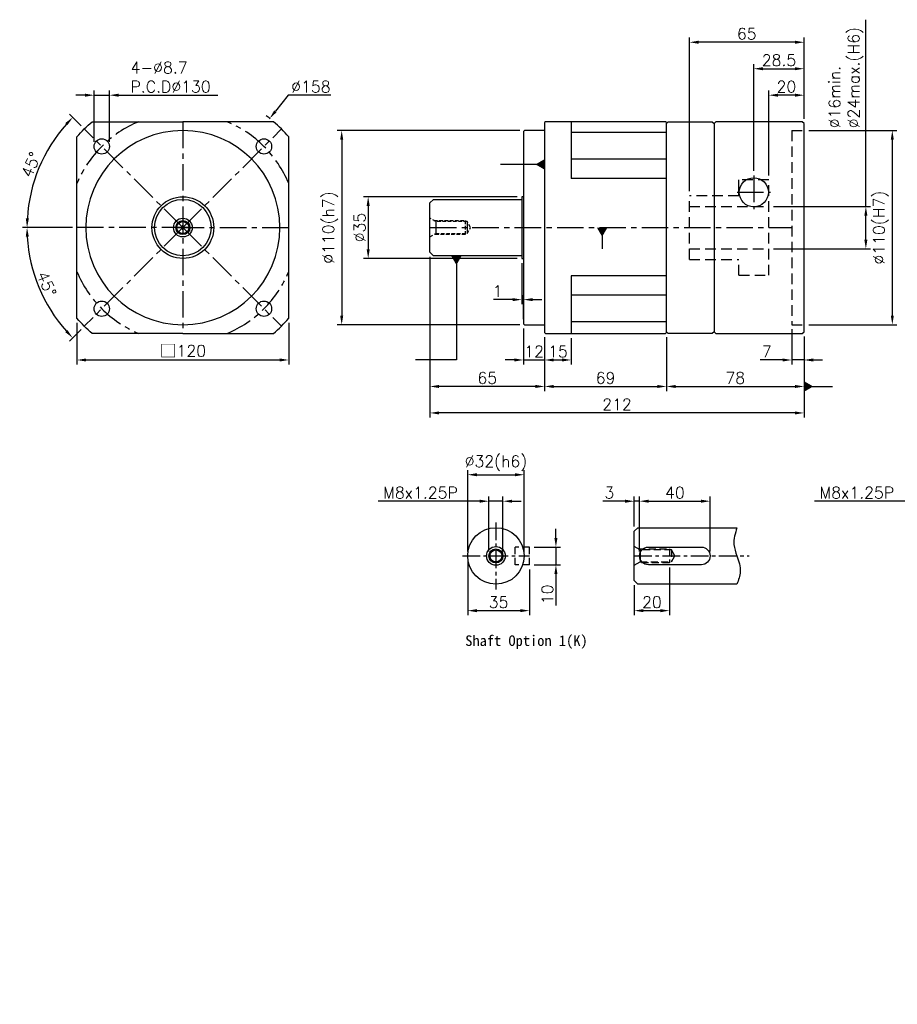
# Model space of a CAD drawing. Header units: millimetres. Extents: x -222 to 775, y -19 to 539.
# Tile 1 of 2: x -222 to 275, y -19 to 539. Entities that reach past the tile are written whole.
import ezdxf

# ---------------------------------------------------------------- set-up
doc = ezdxf.new("R2010")
doc.units = ezdxf.units.MM
doc.header["$LTSCALE"] = 4
doc.linetypes.add('CENTER', pattern=[2, 1.25, -0.25, 0.25, -0.25])
doc.linetypes.add('DASHED', pattern=[0.75, 0.5, -0.25])
for name, color, linetype in [('DIM', 6, 'Continuous'), ('MF120H-212', 7, 'Continuous'), ('MF120X1-012', 7, 'Continuous'), ('圖框', 7, 'Continuous')]:
    doc.layers.add(name, color=color, linetype=linetype)
doc.styles.get("Standard").update_dxf_attribs({"font": 'romans.shx'})
doc.dimstyles.new('R', dxfattribs={"dimscale": 2.6, "dimtxt": 2.5, "dimasz": 2, "dimexe": 1, "dimexo": 1, "dimgap": 0.6, "dimtad": 1, "dimtoh": 1, "dimdec": 4, "dimdsep": 46, "dimtxsty": 'Standard', "dimcen": 0.5, "dimdle": 1, "dimclrt": 7, "dimadec": 4, "dimazin": 2, "dimtfac": 1, "dimtdec": 4, "dimtofl": 0, "dimtmove": 0, "dimatfit": 3, "dimfxl": 0, "dimtolj": 1, "dimarcsym": 0})
doc.dimstyles.get("Standard").update_dxf_attribs({"dimscale": 2.6, "dimtxt": 2.5, "dimasz": 2, "dimexe": 1, "dimexo": 1, "dimgap": 0.6, "dimtad": 1, "dimdec": 4, "dimdsep": 46, "dimtxsty": 'Standard', "dimcen": 0.5, "dimdle": 1, "dimclrt": 7, "dimadec": 4, "dimazin": 2, "dimtfac": 1, "dimtdec": 4, "dimtofl": 0, "dimtmove": 0, "dimatfit": 3, "dimfxl": 0, "dimtolj": 1, "dimarcsym": 0})

# ---------------------------------------------------------------- blocks, each defined once
blk = doc.blocks.new('*D19')
at = {"layer": 'Defpoints', "color": 0, "ltscale": 2}
for p in [(-185.9, 476.72), (-206.5, 465), (-190.04, 420.86), (-130.04, 420.86), (-127.04, 420.86)]:
    blk.add_point(p, dxfattribs=at)
at = {"layer": '圖框', "color": 0, "lineweight": -2, "ltscale": 2}
for p, q in [((-187.74, 478.56), (-194.31, 485.12)), ((-192.64, 420.86), (-220.92, 420.86))]:
    blk.add_line(p, q, dxfattribs=at)
blk.add_arc((-130.04, 420.86), 88.28, 138.3753, 176.6247, dxfattribs=at)
at = {"layer": '圖框', "color": 0, "ltscale": 2}
for points in [[(-196.66, 480.1), (-195.4, 478.91), (-192.47, 483.28)], [(-217.3, 426.03), (-219.04, 426.08), (-218.32, 420.86)]]:
    blk.add_solid(points, dxfattribs=at)
at = {"layer": '圖框', "color": 7, "ltscale": 2, "insert": (-216.05, 456.48), "char_height": 6.5, "attachment_point": 5, "rotation": 67.5}
blk.add_mtext('\\A1;45°', dxfattribs=at)
blk = doc.blocks.new('*D20')
at = {"layer": 'Defpoints', "color": 0, "ltscale": 2}
for p in [(-190.04, 420.86), (-130.04, 420.86), (-127.04, 420.86), (-215.34, 398), (-185.9, 365)]:
    blk.add_point(p, dxfattribs=at)
at = {"layer": '圖框', "color": 0, "lineweight": -2, "ltscale": 2}
for p, q in [((-192.64, 420.86), (-220.95, 420.86)), ((-187.74, 363.16), (-194.32, 356.58))]:
    blk.add_line(p, q, dxfattribs=at)
blk.add_arc((-130.04, 420.86), 88.31, 183.3745, 221.6255, dxfattribs=at)
at = {"layer": '圖框', "color": 0, "ltscale": 2}
for points in [[(-219.06, 415.64), (-217.33, 415.69), (-218.35, 420.86)], [(-195.42, 362.8), (-196.68, 361.61), (-192.48, 358.42)]]:
    blk.add_solid(points, dxfattribs=at)
at = {"layer": '圖框', "color": 7, "ltscale": 2, "insert": (-207.18, 388.91), "char_height": 6.5, "attachment_point": 5, "rotation": 292.5}
blk.add_mtext('\\A1;45°', dxfattribs=at)
blk = doc.blocks.new('*D14')
at = {"layer": 'Defpoints', "color": 0, "ltscale": 2}
for p in [(-171.65, 495.86), (-180.35, 466.82), (-171.65, 466.82)]:
    blk.add_point(p, dxfattribs=at)
at = {"layer": '圖框', "color": 0, "lineweight": -2, "ltscale": 2}
for p, q in [((-180.35, 469.42), (-180.35, 498.46)), ((-171.65, 469.42), (-171.65, 498.46)), ((-185.55, 495.86), (-190.75, 495.86)), ((-180.35, 495.86), (-171.65, 495.86)), ((-166.45, 495.86), (-110.16, 495.86))]:
    blk.add_line(p, q, dxfattribs=at)
at = {"layer": '圖框', "color": 0, "ltscale": 2}
for points in [[(-185.55, 496.73), (-185.55, 494.99), (-180.35, 495.86)], [(-166.45, 496.73), (-166.45, 494.99), (-171.65, 495.86)]]:
    blk.add_solid(points, dxfattribs=at)
at = {"layer": '圖框', "color": 7, "ltscale": 2, "insert": (-159.69, 514.75), "char_height": 6.5, "attachment_point": 1}
blk.add_mtext('\\A1;4-%%C8.7\\PP.C.D%%C130', dxfattribs=at)
blk = doc.blocks.new('*D21')
at = {"layer": 'Defpoints', "color": 0, "ltscale": 2}
for p in [(-80.85, 482.67), (-179.23, 359.04)]:
    blk.add_point(p, dxfattribs=at)
at = {"layer": '圖框', "color": 0, "lineweight": -2, "ltscale": 2}
for p, q in [((-70.36, 495.86), (-77.61, 486.74)), ((-46.2, 495.86), (-70.36, 495.86)), ((-131.34, 420.86), (-128.74, 420.86)), ((-130.04, 419.56), (-130.04, 422.16))]:
    blk.add_line(p, q, dxfattribs=at)
blk.add_arc((-130.04, 420.86), 79, 51.3053, 53.373, dxfattribs=at)
at = {"layer": '圖框', "color": 0, "ltscale": 2}
blk.add_solid([(-78.29, 487.28), (-76.93, 486.2), (-80.85, 482.67)], dxfattribs=at)
at = {"layer": '圖框', "color": 7, "ltscale": 2, "insert": (-57.5, 500.67), "char_height": 6.5, "attachment_point": 5}
blk.add_mtext('\\A1;∅158', dxfattribs=at)
blk = doc.blocks.new('*D22')
at = {"color": 0, "lineweight": -2, "ltscale": 2}
for p, q in [((224.56, 475.86), (274.56, 475.86)), ((271.96, 470.66), (271.96, 371.06)), ((224.56, 365.86), (274.56, 365.86))]:
    blk.add_line(p, q, dxfattribs=at)
at = {"color": 0, "ltscale": 2}
for points in [[(271.09, 470.66), (272.83, 470.66), (271.96, 475.86)], [(271.09, 371.06), (272.83, 371.06), (271.96, 365.86)]]:
    blk.add_solid(points, dxfattribs=at)
at = {"layer": 'Defpoints', "color": 0, "ltscale": 2}
for p in [(221.96, 475.86), (221.96, 365.86), (271.96, 365.86)]:
    blk.add_point(p, dxfattribs=at)
at = {"color": 7, "ltscale": 2, "insert": (265.45, 420.86), "char_height": 6.5, "attachment_point": 5, "rotation": 90}
blk.add_mtext('\\A1;%%C110(H7)', dxfattribs=at)
blk = doc.blocks.new('*D23')
at = {"color": 0, "lineweight": -2, "ltscale": 2}
for p, q in [((256.96, 432.86), (256.96, 538.64)), ((204.56, 432.86), (259.56, 432.86)), ((256.96, 414.06), (256.96, 427.66)), ((204.56, 408.86), (259.56, 408.86))]:
    blk.add_line(p, q, dxfattribs=at)
at = {"color": 0, "ltscale": 2}
for points in [[(256.09, 427.66), (257.83, 427.66), (256.96, 432.86)], [(256.09, 414.06), (257.83, 414.06), (256.96, 408.86)]]:
    blk.add_solid(points, dxfattribs=at)
at = {"layer": 'Defpoints', "color": 0, "ltscale": 2}
for p in [(201.96, 432.86), (201.96, 408.86), (256.96, 408.86)]:
    blk.add_point(p, dxfattribs=at)
at = {"color": 7, "ltscale": 2, "insert": (235.96, 477.09), "char_height": 6.5, "attachment_point": 1, "rotation": 90}
blk.add_mtext('\\A1;%%C16min.\\P%%C24max.(H6)', dxfattribs=at)
blk = doc.blocks.new('*D24')
at = {"color": 0, "lineweight": -2, "ltscale": 2}
for p, q in [((193.46, 452.96), (193.46, 513.46)), ((221.96, 482.46), (221.96, 513.46)), ((198.66, 510.86), (216.76, 510.86))]:
    blk.add_line(p, q, dxfattribs=at)
at = {"color": 0, "ltscale": 2}
for points in [[(198.66, 511.73), (198.66, 509.99), (193.46, 510.86)], [(216.76, 511.73), (216.76, 509.99), (221.96, 510.86)]]:
    blk.add_solid(points, dxfattribs=at)
at = {"layer": 'Defpoints', "color": 0, "ltscale": 2}
for p in [(221.96, 510.86), (221.96, 479.86), (193.46, 450.36)]:
    blk.add_point(p, dxfattribs=at)
at = {"color": 7, "ltscale": 2, "insert": (207.71, 515.67), "char_height": 6.5, "attachment_point": 5}
blk.add_mtext('\\A1;28.5', dxfattribs=at)
blk = doc.blocks.new('*D25')
at = {"color": 0, "lineweight": -2, "ltscale": 2}
for p, q in [((156.96, 441.46), (156.96, 528.46)), ((216.76, 525.86), (162.16, 525.86)), ((221.96, 482.46), (221.96, 528.46))]:
    blk.add_line(p, q, dxfattribs=at)
at = {"color": 0, "ltscale": 2}
for points in [[(162.16, 526.73), (162.16, 524.99), (156.96, 525.86)], [(216.76, 526.73), (216.76, 524.99), (221.96, 525.86)]]:
    blk.add_solid(points, dxfattribs=at)
at = {"layer": 'Defpoints', "color": 0, "ltscale": 2}
for p in [(156.96, 525.86), (221.96, 479.86), (156.96, 438.86)]:
    blk.add_point(p, dxfattribs=at)
at = {"color": 7, "ltscale": 2, "insert": (189.46, 530.67), "char_height": 6.5, "attachment_point": 5}
blk.add_mtext('\\A1;65', dxfattribs=at)
blk = doc.blocks.new('*D26')
at = {"color": 0, "lineweight": -2, "ltscale": 2}
for p, q in [((59.36, 438.36), (-27.64, 438.36)), ((-25.04, 433.16), (-25.04, 408.56)), ((59.36, 403.36), (-27.64, 403.36))]:
    blk.add_line(p, q, dxfattribs=at)
at = {"color": 0, "ltscale": 2}
for points in [[(-25.91, 433.16), (-24.17, 433.16), (-25.04, 438.36)], [(-25.91, 408.56), (-24.17, 408.56), (-25.04, 403.36)]]:
    blk.add_solid(points, dxfattribs=at)
at = {"layer": 'Defpoints', "color": 0, "ltscale": 2}
for p in [(61.96, 438.36), (-25.04, 403.36), (61.96, 403.36)]:
    blk.add_point(p, dxfattribs=at)
at = {"color": 7, "ltscale": 2, "insert": (-29.85, 420.86), "char_height": 6.5, "attachment_point": 5, "rotation": 90}
blk.add_mtext('\\A1;%%C35', dxfattribs=at)
blk = doc.blocks.new('*D27')
at = {"layer": 'Defpoints', "color": 0, "ltscale": 2}
for p in [(63.46, 475.86), (-40.04, 365.86), (63.46, 365.86)]:
    blk.add_point(p, dxfattribs=at)
at = {"layer": '圖框', "color": 0, "lineweight": -2, "ltscale": 2}
for p, q in [((60.86, 475.86), (-42.64, 475.86)), ((-40.04, 470.66), (-40.04, 371.06)), ((60.86, 365.86), (-42.64, 365.86))]:
    blk.add_line(p, q, dxfattribs=at)
at = {"layer": '圖框', "color": 0, "ltscale": 2}
for points in [[(-40.91, 470.66), (-39.17, 470.66), (-40.04, 475.86)], [(-40.91, 371.06), (-39.17, 371.06), (-40.04, 365.86)]]:
    blk.add_solid(points, dxfattribs=at)
at = {"layer": '圖框', "color": 7, "ltscale": 2, "insert": (-46.55, 420.86), "char_height": 6.5, "attachment_point": 5, "rotation": 90}
blk.add_mtext('\\A1;%%C110(h7)', dxfattribs=at)
blk = doc.blocks.new('*D28')
at = {"layer": 'Defpoints', "color": 0, "ltscale": 2}
for p in [(61.96, 403.36), (62.96, 380.05), (62.96, 366.36)]:
    blk.add_point(p, dxfattribs=at)
at = {"layer": '圖框', "color": 0, "lineweight": -2, "ltscale": 2}
for p, q in [((61.96, 400.76), (61.96, 377.45)), ((56.76, 380.05), (45.91, 380.05)), ((62.96, 380.05), (61.96, 380.05)), ((62.96, 368.96), (62.96, 382.65)), ((68.16, 380.05), (73.36, 380.05))]:
    blk.add_line(p, q, dxfattribs=at)
at = {"layer": '圖框', "color": 0, "ltscale": 2}
for points in [[(56.76, 380.91), (56.76, 379.18), (61.96, 380.05)], [(68.16, 380.91), (68.16, 379.18), (62.96, 380.05)]]:
    blk.add_solid(points, dxfattribs=at)
at = {"layer": '圖框', "color": 7, "ltscale": 2, "insert": (48.25, 384.86), "char_height": 6.5, "attachment_point": 5}
blk.add_mtext('\\A1;1', dxfattribs=at)
blk = doc.blocks.new('*D29')
at = {"layer": 'Defpoints', "color": 0, "ltscale": 2}
for p in [(62.96, 366.36), (74.96, 361.36), (74.96, 345.86)]:
    blk.add_point(p, dxfattribs=at)
at = {"layer": '圖框', "color": 0, "lineweight": -2, "ltscale": 2}
for p, q in [((62.96, 363.76), (62.96, 343.26)), ((74.96, 358.76), (74.96, 343.26)), ((57.76, 345.86), (52.56, 345.86)), ((62.96, 345.86), (74.96, 345.86)), ((80.16, 345.86), (85.36, 345.86))]:
    blk.add_line(p, q, dxfattribs=at)
at = {"layer": '圖框', "color": 0, "ltscale": 2}
for points in [[(57.76, 346.73), (57.76, 344.99), (62.96, 345.86)], [(80.16, 346.73), (80.16, 344.99), (74.96, 345.86)]]:
    blk.add_solid(points, dxfattribs=at)
at = {"layer": '圖框', "color": 7, "ltscale": 2, "insert": (68.96, 350.67), "char_height": 6.5, "attachment_point": 5}
blk.add_mtext('\\A1;12', dxfattribs=at)
blk = doc.blocks.new('*D30')
at = {"layer": 'Defpoints', "color": 0, "ltscale": 2}
for p in [(74.96, 361.36), (89.96, 360.86), (89.96, 345.86)]:
    blk.add_point(p, dxfattribs=at)
at = {"layer": '圖框', "color": 0, "lineweight": -2, "ltscale": 2}
for p, q in [((74.96, 358.76), (74.96, 343.26)), ((89.96, 358.26), (89.96, 343.26)), ((80.16, 345.86), (84.76, 345.86))]:
    blk.add_line(p, q, dxfattribs=at)
at = {"layer": '圖框', "color": 0, "ltscale": 2}
for points in [[(80.16, 346.73), (80.16, 344.99), (74.96, 345.86)], [(84.76, 346.73), (84.76, 344.99), (89.96, 345.86)]]:
    blk.add_solid(points, dxfattribs=at)
at = {"layer": '圖框', "color": 7, "ltscale": 2, "insert": (82.46, 350.67), "char_height": 6.5, "attachment_point": 5}
blk.add_mtext('\\A1;15', dxfattribs=at)
blk = doc.blocks.new('*D31')
at = {"layer": 'Defpoints', "color": 0, "ltscale": 2}
for p in [(9.96, 406.86), (74.96, 361.36), (9.96, 330.86)]:
    blk.add_point(p, dxfattribs=at)
at = {"layer": '圖框', "color": 0, "lineweight": -2, "ltscale": 2}
for p, q in [((9.96, 404.26), (9.96, 328.26)), ((74.96, 358.76), (74.96, 328.26)), ((69.76, 330.86), (15.16, 330.86))]:
    blk.add_line(p, q, dxfattribs=at)
at = {"layer": '圖框', "color": 0, "ltscale": 2}
for points in [[(15.16, 331.73), (15.16, 329.99), (9.96, 330.86)], [(69.76, 331.73), (69.76, 329.99), (74.96, 330.86)]]:
    blk.add_solid(points, dxfattribs=at)
at = {"layer": '圖框', "color": 7, "ltscale": 2, "insert": (42.46, 335.67), "char_height": 6.5, "attachment_point": 5}
blk.add_mtext('\\A1;65', dxfattribs=at)
blk = doc.blocks.new('*D32')
at = {"layer": 'Defpoints', "color": 0, "ltscale": 2}
for p in [(74.96, 361.36), (143.96, 361.36), (143.96, 330.86)]:
    blk.add_point(p, dxfattribs=at)
at = {"layer": '圖框', "color": 0, "lineweight": -2, "ltscale": 2}
for p, q in [((74.96, 358.76), (74.96, 328.26)), ((143.96, 358.76), (143.96, 328.26)), ((80.16, 330.86), (138.76, 330.86))]:
    blk.add_line(p, q, dxfattribs=at)
at = {"layer": '圖框', "color": 0, "ltscale": 2}
for points in [[(80.16, 331.73), (80.16, 329.99), (74.96, 330.86)], [(138.76, 331.73), (138.76, 329.99), (143.96, 330.86)]]:
    blk.add_solid(points, dxfattribs=at)
at = {"layer": '圖框', "color": 7, "ltscale": 2, "insert": (109.46, 335.67), "char_height": 6.5, "attachment_point": 5}
blk.add_mtext('\\A1;69', dxfattribs=at)
blk = doc.blocks.new('*D15')
at = {"layer": 'Defpoints', "color": 0, "ltscale": 2}
for p in [(143.96, 361.36), (221.96, 361.86), (221.96, 330.86)]:
    blk.add_point(p, dxfattribs=at)
at = {"layer": '圖框', "color": 0, "lineweight": -2, "ltscale": 2}
for p, q in [((143.96, 358.76), (143.96, 328.26)), ((221.96, 359.26), (221.96, 328.26)), ((149.16, 330.86), (216.76, 330.86))]:
    blk.add_line(p, q, dxfattribs=at)
at = {"layer": '圖框', "color": 0, "ltscale": 2}
for points in [[(149.16, 331.73), (149.16, 329.99), (143.96, 330.86)], [(216.76, 331.73), (216.76, 329.99), (221.96, 330.86)]]:
    blk.add_solid(points, dxfattribs=at)
at = {"layer": '圖框', "color": 7, "ltscale": 2, "insert": (182.96, 335.67), "char_height": 6.5, "attachment_point": 5}
blk.add_mtext('\\A1;78', dxfattribs=at)
blk = doc.blocks.new('*D33')
at = {"layer": 'Defpoints', "color": 0, "ltscale": 2}
for p in [(214.96, 365.86), (221.96, 361.86), (221.96, 345.86)]:
    blk.add_point(p, dxfattribs=at)
at = {"layer": '圖框', "color": 0, "lineweight": -2, "ltscale": 2}
for p, q in [((214.96, 363.26), (214.96, 343.26)), ((221.96, 359.26), (221.96, 343.26)), ((209.76, 345.86), (197.11, 345.86)), ((221.96, 345.86), (214.96, 345.86)), ((227.16, 345.86), (232.36, 345.86))]:
    blk.add_line(p, q, dxfattribs=at)
at = {"layer": '圖框', "color": 0, "ltscale": 2}
for points in [[(209.76, 346.73), (209.76, 344.99), (214.96, 345.86)], [(227.16, 346.73), (227.16, 344.99), (221.96, 345.86)]]:
    blk.add_solid(points, dxfattribs=at)
at = {"layer": '圖框', "color": 7, "ltscale": 2, "insert": (200.83, 350.67), "char_height": 6.5, "attachment_point": 5}
blk.add_mtext('\\A1;7', dxfattribs=at)
blk = doc.blocks.new('*D34')
at = {"layer": 'Defpoints', "color": 0, "ltscale": 2}
for p in [(9.96, 406.86), (221.96, 361.86), (9.96, 315.86)]:
    blk.add_point(p, dxfattribs=at)
at = {"layer": '圖框', "color": 0, "lineweight": -2, "ltscale": 2}
for p, q in [((9.96, 404.26), (9.96, 313.26)), ((221.96, 359.26), (221.96, 313.26)), ((216.76, 315.86), (15.16, 315.86))]:
    blk.add_line(p, q, dxfattribs=at)
at = {"layer": '圖框', "color": 0, "ltscale": 2}
for points in [[(15.16, 316.73), (15.16, 314.99), (9.96, 315.86)], [(216.76, 316.73), (216.76, 314.99), (221.96, 315.86)]]:
    blk.add_solid(points, dxfattribs=at)
at = {"layer": '圖框', "color": 7, "ltscale": 2, "insert": (115.96, 320.67), "char_height": 6.5, "attachment_point": 5}
blk.add_mtext('\\A1;212', dxfattribs=at)
blk = doc.blocks.new('*D35')
at = {"layer": 'Defpoints', "color": 0, "ltscale": 2}
for p in [(63.34, 280.86), (31.34, 234.86), (63.34, 234.86)]:
    blk.add_point(p, dxfattribs=at)
at = {"layer": '圖框', "color": 0, "lineweight": -2, "ltscale": 2}
for p, q in [((31.34, 237.46), (31.34, 283.46)), ((36.54, 280.86), (58.14, 280.86)), ((63.34, 237.46), (63.34, 283.46))]:
    blk.add_line(p, q, dxfattribs=at)
at = {"layer": '圖框', "color": 0, "ltscale": 2}
for points in [[(36.54, 281.73), (36.54, 279.99), (31.34, 280.86)], [(58.14, 281.73), (58.14, 279.99), (63.34, 280.86)]]:
    blk.add_solid(points, dxfattribs=at)
at = {"layer": '圖框', "color": 7, "ltscale": 2, "insert": (47.34, 287.37), "char_height": 6.5, "attachment_point": 5}
blk.add_mtext('\\A1;%%C32(h6)', dxfattribs=at)
blk = doc.blocks.new('*D36')
at = {"layer": 'Defpoints', "color": 0, "ltscale": 2}
for p in [(51.34, 265.86), (43.34, 234.86), (51.34, 234.86)]:
    blk.add_point(p, dxfattribs=at)
at = {"layer": '圖框', "color": 0, "lineweight": -2, "ltscale": 2}
for p, q in [((43.34, 237.46), (43.34, 268.46)), ((51.34, 237.46), (51.34, 268.46)), ((38.14, 265.86), (-19.41, 265.86)), ((51.34, 265.86), (43.34, 265.86)), ((56.54, 265.86), (61.74, 265.86))]:
    blk.add_line(p, q, dxfattribs=at)
at = {"layer": '圖框', "color": 0, "ltscale": 2}
for points in [[(38.14, 266.73), (38.14, 264.99), (43.34, 265.86)], [(56.54, 266.73), (56.54, 264.99), (51.34, 265.86)]]:
    blk.add_solid(points, dxfattribs=at)
at = {"layer": '圖框', "color": 7, "ltscale": 2, "insert": (4.59, 270.67), "char_height": 6.5, "attachment_point": 5}
blk.add_mtext('\\A1;M8x1.25P', dxfattribs=at)
blk = doc.blocks.new('*D37')
at = {"layer": 'Defpoints', "color": 0, "ltscale": 2}
for p in [(66.34, 239.86), (66.34, 229.86), (81.34, 229.86)]:
    blk.add_point(p, dxfattribs=at)
at = {"layer": '圖框', "color": 0, "lineweight": -2, "ltscale": 2}
for p, q in [((81.34, 245.06), (81.34, 250.26)), ((68.94, 239.86), (83.94, 239.86)), ((81.34, 239.86), (81.34, 229.86)), ((68.94, 229.86), (83.94, 229.86)), ((81.34, 224.66), (81.34, 206.74))]:
    blk.add_line(p, q, dxfattribs=at)
at = {"layer": '圖框', "color": 0, "ltscale": 2}
for points in [[(80.47, 245.06), (82.2, 245.06), (81.34, 239.86)], [(80.47, 224.66), (82.2, 224.66), (81.34, 229.86)]]:
    blk.add_solid(points, dxfattribs=at)
at = {"layer": '圖框', "color": 7, "ltscale": 2, "insert": (76.53, 213.1), "char_height": 6.5, "attachment_point": 5, "rotation": 90}
blk.add_mtext('\\A1;10', dxfattribs=at)
blk = doc.blocks.new('*D38')
at = {"layer": 'Defpoints', "color": 0, "ltscale": 2}
for p in [(31.34, 234.86), (66.34, 229.86), (66.34, 203.86)]:
    blk.add_point(p, dxfattribs=at)
at = {"layer": '圖框', "color": 0, "lineweight": -2, "ltscale": 2}
for p, q in [((31.34, 232.26), (31.34, 201.26)), ((66.34, 227.26), (66.34, 201.26)), ((36.54, 203.86), (61.14, 203.86))]:
    blk.add_line(p, q, dxfattribs=at)
at = {"layer": '圖框', "color": 0, "ltscale": 2}
for points in [[(36.54, 204.73), (36.54, 202.99), (31.34, 203.86)], [(61.14, 204.73), (61.14, 202.99), (66.34, 203.86)]]:
    blk.add_solid(points, dxfattribs=at)
at = {"layer": '圖框', "color": 7, "ltscale": 2, "insert": (48.84, 208.67), "char_height": 6.5, "attachment_point": 5}
blk.add_mtext('\\A1;35', dxfattribs=at)
blk = doc.blocks.new('*D39')
at = {"layer": 'Defpoints', "color": 0, "ltscale": 2}
for p in [(128.74, 265.86), (125.74, 248.86), (128.74, 234.86)]:
    blk.add_point(p, dxfattribs=at)
at = {"layer": '圖框', "color": 0, "lineweight": -2, "ltscale": 2}
for p, q in [((125.74, 251.46), (125.74, 268.46)), ((128.74, 237.46), (128.74, 268.46)), ((120.54, 265.86), (107.89, 265.86)), ((128.74, 265.86), (125.74, 265.86)), ((133.94, 265.86), (139.14, 265.86))]:
    blk.add_line(p, q, dxfattribs=at)
at = {"layer": '圖框', "color": 0, "ltscale": 2}
for points in [[(120.54, 266.73), (120.54, 264.99), (125.74, 265.86)], [(133.94, 266.73), (133.94, 264.99), (128.74, 265.86)]]:
    blk.add_solid(points, dxfattribs=at)
at = {"layer": '圖框', "color": 7, "ltscale": 2, "insert": (111.61, 270.67), "char_height": 6.5, "attachment_point": 5}
blk.add_mtext('\\A1;3', dxfattribs=at)
blk = doc.blocks.new('*D40')
at = {"layer": 'Defpoints', "color": 0, "ltscale": 2}
for p in [(168.74, 265.86), (128.74, 234.86), (168.74, 234.86)]:
    blk.add_point(p, dxfattribs=at)
at = {"layer": '圖框', "color": 0, "lineweight": -2, "ltscale": 2}
for p, q in [((128.74, 237.46), (128.74, 268.46)), ((168.74, 237.46), (168.74, 268.46)), ((133.94, 265.86), (163.54, 265.86))]:
    blk.add_line(p, q, dxfattribs=at)
at = {"layer": '圖框', "color": 0, "ltscale": 2}
for points in [[(133.94, 266.73), (133.94, 264.99), (128.74, 265.86)], [(163.54, 266.73), (163.54, 264.99), (168.74, 265.86)]]:
    blk.add_solid(points, dxfattribs=at)
at = {"layer": '圖框', "color": 7, "ltscale": 2, "insert": (148.74, 270.67), "char_height": 6.5, "attachment_point": 5}
blk.add_mtext('\\A1;40', dxfattribs=at)
blk = doc.blocks.new('*D41')
at = {"layer": 'Defpoints', "color": 0, "ltscale": 2}
for p in [(145.74, 230.86), (125.74, 220.86), (145.74, 203.86)]:
    blk.add_point(p, dxfattribs=at)
at = {"layer": '圖框', "color": 0, "lineweight": -2, "ltscale": 2}
for p, q in [((145.74, 228.26), (145.74, 201.26)), ((125.74, 218.26), (125.74, 201.26)), ((130.94, 203.86), (140.54, 203.86))]:
    blk.add_line(p, q, dxfattribs=at)
at = {"layer": '圖框', "color": 0, "ltscale": 2}
for points in [[(130.94, 204.73), (130.94, 202.99), (125.74, 203.86)], [(140.54, 204.73), (140.54, 202.99), (145.74, 203.86)]]:
    blk.add_solid(points, dxfattribs=at)
at = {"layer": '圖框', "color": 7, "ltscale": 2, "insert": (135.74, 208.67), "char_height": 6.5, "attachment_point": 5}
blk.add_mtext('\\A1;20', dxfattribs=at)
blk = doc.blocks.new('*D43')
at = {"layer": 'Defpoints', "color": 0, "ltscale": 2}
for p in [(298.01, 265.86), (290.01, 234.86), (298.01, 234.86)]:
    blk.add_point(p, dxfattribs=at)
at = {"layer": '圖框', "color": 0, "lineweight": -2, "ltscale": 2}
for p, q in [((290.01, 237.46), (290.01, 268.46)), ((298.01, 237.46), (298.01, 268.46)), ((284.81, 265.86), (227.83, 265.86)), ((298.01, 265.86), (290.01, 265.86)), ((303.21, 265.86), (308.41, 265.86))]:
    blk.add_line(p, q, dxfattribs=at)
at = {"layer": '圖框', "color": 0, "ltscale": 2}
for points in [[(284.81, 266.73), (284.81, 264.99), (290.01, 265.86)], [(303.21, 266.73), (303.21, 264.99), (298.01, 265.86)]]:
    blk.add_solid(points, dxfattribs=at)
at = {"layer": '圖框', "color": 7, "ltscale": 2, "insert": (251.83, 270.67), "char_height": 6.5, "attachment_point": 5}
blk.add_mtext('\\A1;M8x1.25P', dxfattribs=at)
blk = doc.blocks.new('*D45')
at = {"color": 0, "lineweight": -2}
for p, q in [((-190.04, 366.87), (-190.04, 343.26)), ((-70.04, 366.87), (-70.04, 343.26)), ((-184.84, 345.86), (-75.24, 345.86))]:
    blk.add_line(p, q, dxfattribs=at)
at = {"color": 0}
for points in [[(-184.84, 346.73), (-184.84, 344.99), (-190.04, 345.86)], [(-75.24, 346.73), (-75.24, 344.99), (-70.04, 345.86)]]:
    blk.add_solid(points, dxfattribs=at)
at = {"layer": 'Defpoints', "color": 0}
for p in [(-190.04, 369.47), (-70.04, 369.47), (-70.04, 345.86)]:
    blk.add_point(p, dxfattribs=at)
at = {"color": 7, "insert": (-130.04, 350.94), "char_height": 6.5, "attachment_point": 5}
blk.add_mtext('\\A1;{\\fPMingLiU|b0|i0|c136|p18;\\H1.083x;\\C0;□}120', dxfattribs=at)
blk = doc.blocks.new('*D55')
at = {"color": 0, "lineweight": -2, "ltscale": 2}
for p, q in [((201.96, 450.46), (201.96, 498.46)), ((221.96, 482.46), (221.96, 498.46)), ((216.76, 495.86), (207.16, 495.86))]:
    blk.add_line(p, q, dxfattribs=at)
at = {"color": 0, "ltscale": 2}
for points in [[(207.16, 496.73), (207.16, 494.99), (201.96, 495.86)], [(216.76, 496.73), (216.76, 494.99), (221.96, 495.86)]]:
    blk.add_solid(points, dxfattribs=at)
at = {"layer": 'Defpoints', "color": 0, "ltscale": 2}
for p in [(201.96, 495.86), (221.96, 479.86), (201.96, 447.86)]:
    blk.add_point(p, dxfattribs=at)
at = {"color": 7, "ltscale": 2, "insert": (211.96, 500.67), "char_height": 6.5, "attachment_point": 5}
blk.add_mtext('\\A1;20', dxfattribs=at)

msp = doc.modelspace()

# ---------------------------------------------------------------- linework, layer by layer
at = {"color": 0, "linetype": 'CENTER', "ltscale": 3}
for p, q in [((-130.04107, 480.85867), (-130.04107, 360.85867)), ((-130.04107, 420.85867), (-185.90251, 476.7201)), ((-130.04107, 420.85867), (-74.17964, 476.7201)), ((193.45893, 450.35867), (193.45893, 431.35867)), ((183.95893, 440.85867), (202.95893, 440.85867)), ((-127.04107, 420.85867), (-190.04107, 420.85867)), ((-130.04107, 420.85867), (-185.90251, 364.99723)), ((-133.04107, 420.85867), (-70.04107, 420.85867)), ((-130.04107, 420.85867), (-74.17964, 364.99723)), ((9.95893, 420.85867), (214.95893, 420.85867))]:
    msp.add_line(p, q, dxfattribs=at)
at = {"color": 0}
for p, q in [((75.45893, 480.85867), (74.95893, 480.35867)), ((74.95893, 480.35867), (74.95893, 361.35867)), ((143.45893, 480.85867), (75.45893, 480.85867)), ((89.95893, 480.85867), (89.95893, 448.60412)), ((143.95893, 480.35867), (143.45893, 480.85867)), ((143.95893, 479.85867), (144.95893, 480.85867)), ((143.95893, 361.35867), (143.95893, 480.35867)), ((144.95893, 480.85867), (169.95893, 480.85867)), ((169.95893, 480.85867), (170.95893, 479.85867)), ((171.95893, 480.85867), (170.95893, 479.85867)), ((170.95893, 479.85867), (170.95893, 361.85867)), ((170.95893, 479.85867), (170.95893, 458.35867)), ((220.95893, 480.85867), (171.95893, 480.85867)), ((221.95893, 479.85867), (220.95893, 480.85867)), ((221.95893, 361.85867), (221.95893, 479.85867)), ((63.45893, 475.85867), (62.95893, 475.35867)), ((62.95893, 475.35867), (62.95893, 366.35867)), ((74.95893, 475.85867), (63.45893, 475.85867)), ((9.95893, 434.85867), (11.95893, 436.85867)), ((11.95893, 436.85867), (61.95893, 436.85867)), ((62.95893, 438.35867), (61.95893, 438.35867)), ((61.95893, 438.35867), (61.95893, 403.35867)), ((9.95893, 406.85867), (9.95893, 434.85867)), ((13.24982, 424.25867), (13.24982, 417.45867)), ((31.0479, 424.25867), (31.0479, 417.45867)), ((11.95893, 404.85867), (9.95893, 406.85867)), ((61.95893, 404.85867), (11.95893, 404.85867)), ((61.95893, 403.35867), (62.95893, 403.35867)), ((89.95893, 393.61321), (89.95893, 360.85867)), ((170.95893, 383.35867), (170.95893, 361.85867)), ((62.95893, 366.35867), (63.45893, 365.85867)), ((63.45893, 365.85867), (74.95893, 365.85867)), ((74.95893, 361.35867), (75.45893, 360.85867)), ((75.45893, 360.85867), (143.45893, 360.85867)), ((143.45893, 360.85867), (143.95893, 361.35867)), ((144.95893, 360.85867), (143.95893, 361.85867)), ((169.95893, 360.85867), (144.95893, 360.85867)), ((170.95893, 361.85867), (169.95893, 360.85867)), ((170.95893, 361.85867), (171.95893, 360.85867)), ((171.95893, 360.85867), (220.95893, 360.85867)), ((220.95893, 360.85867), (221.95893, 361.85867))]:
    msp.add_line(p, q, dxfattribs=at)
at = {"color": 0, "ltscale": 2}
for p, q in [((143.95893, 474.74971), (89.95893, 474.74971)), ((143.95893, 459.56173), (89.95893, 459.56173)), ((143.95893, 448.60412), (89.95893, 448.60412)), ((143.95893, 393.61321), (89.95893, 393.61321)), ((143.95893, 382.6556), (89.95893, 382.6556)), ((143.95893, 367.46762), (89.95893, 367.46762))]:
    msp.add_line(p, q, dxfattribs=at)
at = {"color": 0, "linetype": 'DASHED', "ltscale": 3}
for p, q in [((214.95893, 475.85867), (214.95893, 365.85867)), ((214.95893, 475.85867), (221.95893, 475.85867)), ((201.95893, 447.85867), (184.9611, 447.85867)), ((201.95893, 393.85867), (201.95893, 447.85867)), ((184.9611, 438.85867), (156.95893, 438.85867)), ((156.95893, 402.85867), (156.95893, 438.85867)), ((156.95893, 432.85867), (201.95893, 432.85867)), ((156.95893, 408.85867), (201.95893, 408.85867)), ((156.95893, 402.85867), (184.9611, 402.85867)), ((184.9611, 393.85867), (184.9611, 402.85867)), ((184.9611, 393.85867), (201.95893, 393.85867)), ((214.95893, 365.85867), (221.95893, 365.85867))]:
    msp.add_line(p, q, dxfattribs=at)
at = {"color": 0}
for points in [[(-130.04107, 360.85867), (-181.43173, 360.85867, -0.038587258), (-190.04107, 369.46801), (-190.04107, 472.24933, -0.038587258), (-181.43173, 480.85867), (-130.04107, 480.85867)], [(-130.04107, 360.85867), (-78.65041, 360.85867, 0.038587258), (-70.04107, 369.46801), (-70.04107, 472.24933, 0.038587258), (-78.65041, 480.85867), (-130.04107, 480.85867)]]:
    msp.add_lwpolyline(points, format="xyb", dxfattribs=at)
at = {"color": 0, "linetype": 'DASHED'}
for points in [[(9.95893, 415.55867), (13.24982, 417.45867), (31.0479, 417.45867), (33.01089, 420.85867), (31.0479, 424.25867), (13.24982, 424.25867), (9.95893, 426.15867)], [(12.21059, 424.85867), (29.95893, 424.85867), (29.95893, 416.85867), (12.21059, 416.85867)]]:
    msp.add_lwpolyline(points, dxfattribs=at)
at = {"color": 0}
for centre, radius in [((-176.00301, 466.82061), 4.35), ((-84.07913, 466.82061), 4.35), ((-130.04107, 420.85867), 17.5), ((-130.04107, 420.85867), 16), ((-130.04107, 420.85867), 5.3), ((-130.04107, 420.85867), 4), ((-130.04107, 420.85867), 3.4), ((-176.00301, 374.89673), 4.35), ((-84.07913, 374.89673), 4.35)]:
    msp.add_circle(centre, radius, dxfattribs=at)
at = {"color": 0, "ltscale": 2}
msp.add_circle((193.45893, 440.85867), 8.25, dxfattribs=at)
at = {"color": 0, "linetype": 'CENTER', "ltscale": 3}
for start, end in [(112.6198649, 157.3801351), (22.6198649, 67.3801351), (202.6198649, 247.3801351), (292.6198649, 337.3801351)]:
    msp.add_arc((-130.04107, 420.85867), 65, start, end, dxfattribs=at)
at = {"color": 0}
for start, end in [(90, 270), (270, 90)]:
    msp.add_arc((-130.04107, 420.85867), 55, start, end, dxfattribs=at)
at = {"layer": 'MF120H-212'}
msp.add_line((184.9611, 438.85867), (184.9611, 447.85867), dxfattribs=at)
at = {"layer": 'MF120X1-012', "color": 0, "linetype": 'CENTER', "ltscale": 2}
for p, q in [((47.33638, 253.85867), (47.33638, 215.85867)), ((28.33638, 234.85867), (66.33638, 234.85867))]:
    msp.add_line(p, q, dxfattribs=at)
at = {"layer": 'MF120X1-012', "color": 0, "ltscale": 2}
for p, q in [((125.7412, 248.85867), (127.7412, 250.85867)), ((125.7412, 220.85867), (125.7412, 248.85867)), ((127.7412, 250.85867), (183.9412, 250.85867)), ((129.0321, 238.25867), (129.0321, 231.45867)), ((127.7412, 218.85867), (125.7412, 220.85867)), ((183.9412, 218.85867), (127.7412, 218.85867))]:
    msp.add_line(p, q, dxfattribs=at)
at = {"layer": 'MF120X1-012', "color": 0, "linetype": 'DASHED', "ltscale": 2}
for p, q in [((58.33638, 229.85867), (58.33638, 239.85867)), ((66.33638, 239.85867), (58.33638, 239.85867)), ((66.33638, 229.85867), (66.33638, 239.85867)), ((146.83017, 238.25867), (146.83017, 231.45867)), ((66.33638, 229.85867), (58.33638, 229.85867))]:
    msp.add_line(p, q, dxfattribs=at)
for points in [[(125.7412, 229.55867), (129.0321, 231.45867), (146.83017, 231.45867), (148.79316, 234.85867), (146.83017, 238.25867), (129.0321, 238.25867), (125.7412, 240.15867)], [(127.99287, 238.85867), (145.7412, 238.85867), (145.7412, 230.85867), (127.99287, 230.85867)]]:
    msp.add_lwpolyline(points, dxfattribs=at)
at = {"layer": 'MF120X1-012', "color": 0, "ltscale": 2}
msp.add_lwpolyline([(133.7412, 239.85867), (163.7412, 239.85867, -1), (163.7412, 229.85867), (133.7412, 229.85867, -1)], format="xyb", close=True, dxfattribs=at)
for radius in [16, 5.3, 4, 3.4]:
    msp.add_circle((47.33638, 234.85867), radius, dxfattribs=at)
at = {"layer": '圖框', "color": 0, "linetype": 'CENTER', "ltscale": 2}
msp.add_line((125.7412, 234.85867), (190.89168, 234.85867), dxfattribs=at)
at = {"layer": '圖框', "color": 0, "ltscale": 2}
msp.add_spline([(183.9412, 250.85867), (182.21153, 241.29665), (183.9412, 234.85867), (185.78387, 225.96919), (183.9412, 218.85867)], degree=3, dxfattribs=at)

# ---------------------------------------------------------------- texts
at = {"color": 0, "insert": (29.95557, 189.85867), "char_height": 6, "width": 93.6270546, "attachment_point": 1}
msp.add_mtext('{\\fDFKai-SB|b1|i0|c0|p65;Shaft Option 1(K)}', dxfattribs=at)
at = {"layer": 'DIM', "color": 7, "char_height": 3.125, "width": 2}
for insert, attachment_point in [((88.33562, 149.09553), 1), ((116.37101, 133.97787), 1), ((11.83562, -4.02947), 9), ((39.87101, -19.14713), 9)]:
    msp.add_mtext('\\A1;', dxfattribs=dict(at, insert=insert, attachment_point=attachment_point))

# ---------------------------------------------------------------- dimensions: what is measured, and where the dimension line sits
at = {"color": 0, "ltscale": 2}
for base, p1, p2, text, override, picture, middle in [((256.95893, 408.85867), (201.95893, 432.85867), (201.95893, 408.85867), '%%C16min.\\P%%C24max.(H6)', {"dimgap": 0.1, "dimtmove": 0}, '*D23', (256.95893, 507.73501)), ((271.95893, 365.85867), (221.95893, 475.85867), (221.95893, 365.85867), '%%C<>(H7)', {"dimtmove": 0}, '*D22', (271.95893, 420.85867))]:
    dim = msp.add_linear_dim(base=base, p1=p1, p2=p2, angle=90, text=text, dimstyle='Standard', override=override, dxfattribs=at)
    dim.commit()
    dim.dimension.update_dxf_attribs({"geometry": picture, "text_midpoint": middle, "dimtype": 160})
for base, p1, p2, picture, middle in [((156.95893, 525.85867), (221.95893, 479.85867), (156.95893, 438.85867), '*D25', (189.45893, 530.66867)), ((221.95893, 510.85867), (193.45893, 450.35867), (221.95893, 479.85867), '*D24', (207.70893, 515.66867)), ((201.95893, 495.85867), (221.95893, 479.85867), (201.95893, 447.85867), '*D55', (211.95893, 500.66867))]:
    dim = msp.add_linear_dim(base=base, p1=p1, p2=p2, dimstyle='Standard', dxfattribs=at)
    dim.commit()
    dim.dimension.update_dxf_attribs({"geometry": picture, "text_midpoint": middle})
dim = msp.add_linear_dim(base=(-25.04107, 403.35867), p1=(61.95893, 438.35867), p2=(61.95893, 403.35867), angle=90, text='%%C<>', dimstyle='Standard', override={"dimtmove": 0}, dxfattribs=at)
dim.commit()
dim.dimension.update_dxf_attribs({"geometry": '*D26', "text_midpoint": (-29.85107, 420.85867)})
at = {"color": 0}
dim = msp.add_linear_dim(base=(-70.04107, 345.85867), p1=(-190.04107, 369.46801), p2=(-70.04107, 369.46801), text='{\\fPMingLiU|b0|i0|c136|p18;\\H1.083x;\\C0;□}<>', dimstyle='Standard', dxfattribs=at)
dim.commit()
dim.dimension.update_dxf_attribs({"geometry": '*D45', "text_midpoint": (-130.04107, 345.85867), "dimtype": 160})
at = {"layer": '圖框', "color": 0, "ltscale": 2}
for base, p1, p2, text, picture, middle in [((-171.65301, 495.85867), (-180.35301, 466.82061), (-171.65301, 466.82061), '4-%%C<>\\PP.C.D%%C130', '*D14', (-135.70492, 495.85867)), ((51.33638, 265.85867), (43.33638, 234.85867), (51.33638, 234.85867), 'M<>x1.25P', '*D36', (4.59285, 265.85867)), ((298.00927, 265.85867), (290.00927, 234.85867), (298.00927, 234.85867), 'M<>x1.25P', '*D43', (251.82998, 265.85867))]:
    dim = msp.add_linear_dim(base=base, p1=p1, p2=p2, text=text, dimstyle='Standard', override={"dimtofl": 1}, dxfattribs=at)
    dim.commit()
    dim.dimension.update_dxf_attribs({"geometry": picture, "text_midpoint": middle, "dimtype": 160})
dim = msp.add_diameter_dim_2p(p1=(-179.23339, 359.04349), p2=(-80.84876, 482.67385), dimstyle='R', dxfattribs=at)
dim.commit()
dim.dimension.update_dxf_attribs({"geometry": '*D21', "text_midpoint": (-57.4987, 495.85867), "dimtype": 163})
for base, line1, line2, picture, middle in [((-206.49636, 465.00015), ((-127.04107, 420.85867), (-190.04107, 420.85867)), ((-130.04107, 420.85867), (-185.90251, 476.7201)), '*D19', (-216.04775, 456.4838)), ((-215.33715, 398.00365), ((-130.04107, 420.85867), (-185.90251, 364.99723)), ((-127.04107, 420.85867), (-190.04107, 420.85867)), '*D20', (-207.1804, 388.90652))]:
    dim = msp.add_angular_dim_2l(base=base, line1=line1, line2=line2, dimstyle='Standard', dxfattribs=at)
    dim.commit()
    dim.dimension.update_dxf_attribs({"geometry": picture, "text_midpoint": middle})
dim = msp.add_linear_dim(base=(-40.04107, 365.85867), p1=(63.45893, 475.85867), p2=(63.45893, 365.85867), angle=90, text='%%C<>(h7)', dimstyle='Standard', override={"dimtmove": 0}, dxfattribs=at)
dim.commit()
dim.dimension.update_dxf_attribs({"geometry": '*D27', "text_midpoint": (-40.04107, 420.85867), "dimtype": 160})
for base, p1, p2, picture, middle in [((9.95893, 330.85867), (74.95893, 361.35867), (9.95893, 406.85867), '*D31', (42.45893, 335.66867)), ((9.95893, 315.85867), (221.95893, 361.85867), (9.95893, 406.85867), '*D34', (115.95893, 320.66867)), ((143.95893, 330.85867), (74.95893, 361.35867), (143.95893, 361.35867), '*D32', (109.45893, 335.66867)), ((221.95893, 330.85867), (143.95893, 361.35867), (221.95893, 361.85867), '*D15', (182.95893, 335.66867)), ((168.7412, 265.85867), (128.7412, 234.85867), (168.7412, 234.85867), '*D40', (148.7412, 270.66867)), ((66.33638, 203.85867), (31.33638, 234.85867), (66.33638, 229.85867), '*D38', (48.83638, 208.66867))]:
    dim = msp.add_linear_dim(base=base, p1=p1, p2=p2, dimstyle='Standard', dxfattribs=at)
    dim.commit()
    dim.dimension.update_dxf_attribs({"geometry": picture, "text_midpoint": middle})
for base, p1, p2, picture, middle in [((62.95893, 380.04715), (61.95893, 403.35867), (62.95893, 366.35867), '*D28', (48.24559, 380.04715)), ((74.95893, 345.85867), (62.95893, 366.35867), (74.95893, 361.35867), '*D29', (68.95893, 345.85867)), ((221.95893, 345.85867), (214.95893, 365.85867), (221.95893, 361.85867), '*D33', (200.83226, 345.85867)), ((128.7412, 265.85867), (125.7412, 248.85867), (128.7412, 234.85867), '*D39', (111.61453, 265.85867))]:
    dim = msp.add_linear_dim(base=base, p1=p1, p2=p2, dimstyle='Standard', override={"dimtofl": 1}, dxfattribs=at)
    dim.commit()
    dim.dimension.update_dxf_attribs({"geometry": picture, "text_midpoint": middle, "dimtype": 160})
dim = msp.add_linear_dim(base=(89.95893, 345.85867), p1=(74.95893, 361.35867), p2=(89.95893, 360.85867), dimstyle='Standard', override={"dimtofl": 1}, dxfattribs=at)
dim.commit()
dim.dimension.update_dxf_attribs({"geometry": '*D30', "text_midpoint": (82.45893, 350.66867)})
dim = msp.add_linear_dim(base=(63.33638, 280.85867), p1=(31.33638, 234.85867), p2=(63.33638, 234.85867), text='%%C<>(h6)', dimstyle='Standard', dxfattribs=at)
dim.commit()
dim.dimension.update_dxf_attribs({"geometry": '*D35', "text_midpoint": (47.33638, 280.85867), "dimtype": 160})
dim = msp.add_linear_dim(base=(81.33638, 229.85867), p1=(66.33638, 239.85867), p2=(66.33638, 229.85867), angle=90, dimstyle='Standard', override={"dimtofl": 1}, dxfattribs=at)
dim.commit()
dim.dimension.update_dxf_attribs({"geometry": '*D37', "text_midpoint": (76.52638, 213.10105)})
dim = msp.add_linear_dim(base=(145.7412, 203.85867), p1=(125.7412, 220.85867), p2=(145.7412, 230.85867), dimstyle='Standard', dxfattribs=at)
dim.commit()
dim.dimension.update_dxf_attribs({"geometry": '*D41', "text_midpoint": (135.7412, 203.85867), "dimtype": 160})

# ---------------------------------------------------------------- leaders
at = {"layer": 'DIM', "color": 0}
for points, override in [([(74.95893, 456.66181), (49.95893, 456.66181)], {"dimgap": 0.6, "dimtad": 0, "dimldrblk": 'DatumFilled'}), ([(107.54332, 420.85867), (107.54332, 408.85867)], {"dimgap": 0.6, "dimtad": 0, "dimldrblk": 'DatumFilled'}), ([(24.95893, 404.85867), (24.95893, 345.85867), (1.71234, 345.85867)], {"dimldrblk": 'DatumFilled'})]:
    msp.add_leader(points, dimstyle='Standard', override=override, dxfattribs=at)
at = {"layer": '圖框', "color": 0, "ltscale": 2}
msp.add_leader([(221.95893, 330.85867), (238.14629, 330.85867)], dimstyle='Standard', override={"dimldrblk": 'DatumFilled'}, dxfattribs=at)

doc.saveas('drawing.dxf')
